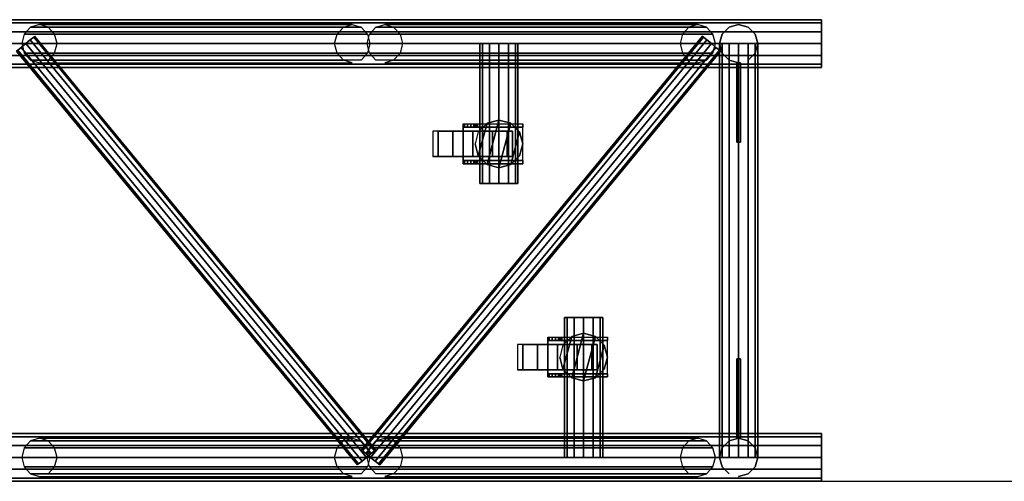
# Model space of a CAD drawing. Extents: x -2444 to 5304, y -300 to 7923.
# Tile 4 of 12: x 192 to 1430, y -300 to 280. Entities that reach past the tile are written whole.
import ezdxf

# ---------------------------------------------------------------- set-up
doc = ezdxf.new("R2010")
doc.units = 0
doc.header["$MEASUREMENT"] = 0
for name, color, linetype in [('001-TRUSS-SNAPS', 7, 'Continuous'), ('002-TRUSS-WIRE_DIK', 7, 'Continuous'), ('003-TRUSS-WIRE-DUN', 7, 'Continuous'), ('004-TRUSS-BUIS', 7, 'Continuous'), ('005-TEKST', 7, 'Continuous')]:
    doc.layers.add(name, color=color, linetype=linetype)

# ---------------------------------------------------------------- blocks, each defined once
blk = doc.blocks.new('B100RV-L300-3D')
at = {"layer": '001-TRUSS-SNAPS', "color": 1, "linetype": 'Continuous'}
for centre in [(3000, 580), (3000, 0)]:
    blk.add_circle(centre, 0.1, dxfattribs=at)
at = {"layer": '002-TRUSS-WIRE_DIK', "color": 143, "linetype": 'Continuous'}
for p, q in [((0, 550, 1107), (3000, 550, 1107)), ((0, 550, 157), (3000, 550, 157)), ((2016.64, 550, 157), (2410.15, 550, 1107)), ((2451.02, 550, 1107), (2844.52, 550, 157)), ((2594.52, 374.294, 157), (2594.52, 550, 157)), ((2896, 550, 1107), (2896, 30, 1107)), ((2896, 30, 157), (2896, 550, 157)), ((2896, 550, 157), (2896, 550, 1107)), ((2896, 550, 157), (2896, 550, 1107)), ((2701.02, 30, 157), (2701.02, 205.706, 157)), ((0, 30, 1107), (3000, 30, 1107)), ((0, 30, 157), (3000, 30, 157)), ((2016.64, 30, 157), (2410.15, 30, 1107)), ((2451.02, 30, 1107), (2844.52, 30, 157)), ((2896, 30, 1107), (2896, 30, 157)), ((2896, 30, 1107), (2896, 30, 157))]:
    blk.add_line(p, q, dxfattribs=at)
at = {"layer": '003-TRUSS-WIRE-DUN', "color": 142, "linetype": 'Continuous'}
for p, q in [((2428.15, 30, 1107), (1999.49, 550, 1107)), ((2428.15, 30, 157), (1999.49, 550, 157)), ((2861.67, 550, 1107), (2433.02, 30, 1107)), ((2861.67, 550, 157), (2433.02, 30, 157))]:
    blk.add_line(p, q, dxfattribs=at)
at = {"layer": '004-TRUSS-BUIS', "color": 9, "linetype": 'Continuous', "invisible_edges": 5}
for points in [[(3000, 575.981, 1092), (3000, 580, 1107), (3000, 524.019, 1122), (3000, 520, 1107)], [(3000, 580, 1107), (3000, 575.981, 1122), (3000, 535, 1132.98), (3000, 524.019, 1122)], [(3000, 575.981, 142.001), (3000, 580, 157.001), (3000, 524.019, 172.001), (3000, 520, 157.001)], [(3000, 580, 157.001), (3000, 575.981, 172.001), (3000, 535, 182.981), (3000, 524.019, 172.001)], [(3000, 565, 1081.02), (3000, 575.981, 1092), (3000, 520, 1107), (3000, 524.019, 1092)], [(3000, 575.981, 1122), (3000, 565, 1132.98), (3000, 550, 1137), (3000, 535, 1132.98)], [(3000, 565, 131.02), (3000, 575.981, 142.001), (3000, 520, 157.001), (3000, 524.019, 142.001)], [(3000, 575.981, 172.001), (3000, 565, 182.981), (3000, 550, 187.001), (3000, 535, 182.981)], [(3000, 550, 1077), (3000, 565, 1081.02), (3000, 524.019, 1092), (3000, 535, 1081.02)], [(3000, 550, 127.001), (3000, 565, 131.02), (3000, 524.019, 142.001), (3000, 535, 131.02)], [(2606.52, 550, 136.215), (2615.31, 550, 145), (2570.52, 550, 157), (2573.74, 550, 145)], [(2615.31, 550, 145), (2618.52, 550, 157), (2573.74, 550, 169), (2570.52, 550, 157)], [(2594.52, 550, 133), (2606.52, 550, 136.215), (2573.74, 550, 145), (2582.52, 550, 136.215)], [(2618.52, 550, 157), (2615.31, 550, 169), (2582.52, 550, 177.785), (2573.74, 550, 169)], [(2615.31, 550, 169), (2606.52, 550, 177.785), (2594.52, 550, 181), (2582.52, 550, 177.785)], [(2606.52, 374.294, 136.215), (2615.31, 374.294, 145), (2570.52, 374.294, 157), (2573.74, 374.294, 145)], [(2615.31, 374.294, 145), (2618.52, 374.294, 157), (2573.74, 374.294, 169), (2570.52, 374.294, 157)], [(2594.52, 374.294, 133), (2606.52, 374.294, 136.215), (2573.74, 374.294, 145), (2582.52, 374.294, 136.215)], [(2618.52, 374.294, 157), (2615.31, 374.294, 169), (2582.52, 374.294, 177.785), (2573.74, 374.294, 169)], [(2615.31, 374.294, 169), (2606.52, 374.294, 177.785), (2594.52, 374.294, 181), (2582.52, 374.294, 177.785)], [(2680.23, 205.706, 145), (2677.02, 205.706, 157), (2721.8, 205.706, 169), (2725.02, 205.706, 157)], [(2677.02, 205.706, 157), (2680.23, 205.706, 169), (2713.02, 205.706, 177.785), (2721.8, 205.706, 169)], [(2689.02, 205.706, 136.215), (2680.23, 205.706, 145), (2725.02, 205.706, 157), (2721.8, 205.706, 145)], [(2680.23, 205.706, 169), (2689.02, 205.706, 177.785), (2701.02, 205.706, 181), (2713.02, 205.706, 177.785)], [(2701.02, 205.706, 133), (2689.02, 205.706, 136.215), (2721.8, 205.706, 145), (2713.02, 205.706, 136.215)], [(3000, 55.9808, 1092), (3000, 60, 1107), (3000, 4.01924, 1122), (3000, 0, 1107)], [(3000, 60, 1107), (3000, 55.9808, 1122), (3000, 15, 1132.98), (3000, 4.01924, 1122)], [(3000, 55.9808, 142.001), (3000, 60, 157.001), (3000, 4.01924, 172.001), (3000, 0, 157.001)], [(3000, 60, 157.001), (3000, 55.9808, 172.001), (3000, 15, 182.981), (3000, 4.01924, 172.001)], [(3000, 45, 1081.02), (3000, 55.9808, 1092), (3000, 0, 1107), (3000, 4.01924, 1092)], [(3000, 55.9808, 1122), (3000, 45, 1132.98), (3000, 30, 1137), (3000, 15, 1132.98)], [(3000, 45, 131.02), (3000, 55.9808, 142.001), (3000, 0, 157.001), (3000, 4.01924, 142.001)], [(3000, 55.9808, 172.001), (3000, 45, 182.981), (3000, 30, 187.001), (3000, 15, 182.981)], [(3000, 30, 1077), (3000, 45, 1081.02), (3000, 4.01924, 1092), (3000, 15, 1081.02)], [(3000, 30, 127.001), (3000, 45, 131.02), (3000, 4.01924, 142.001), (3000, 15, 131.02)], [(2680.23, 30, 145), (2677.02, 30, 157), (2721.8, 30, 169), (2725.02, 30, 157)], [(2677.02, 30, 157), (2680.23, 30, 169), (2713.02, 30, 177.785), (2721.8, 30, 169)], [(2689.02, 30, 136.215), (2680.23, 30, 145), (2725.02, 30, 157), (2721.8, 30, 145)], [(2680.23, 30, 169), (2689.02, 30, 177.785), (2701.02, 30, 181), (2713.02, 30, 177.785)], [(2701.02, 30, 133), (2689.02, 30, 136.215), (2721.8, 30, 145), (2713.02, 30, 136.215)]]:
    blk.add_3dface(points, dxfattribs=at)
at = {"layer": '004-TRUSS-BUIS', "color": 8, "linetype": 'Continuous', "invisible_edges": 5}
for points in [[(2624.54, 449.019, 118), (2549.54, 449.019, 118), (2549.54, 449.019, 108), (2624.54, 449.019, 108)], [(2624.54, 449.019, 108), (2549.54, 449.019, 108), (2549.54, 449.019, 49.9998), (2577.02, 449.019, 49.9998)], [(2577.02, 449.019, 49.9998), (2549.54, 449.019, 49.9998), (2551.17, 449.019, 43.9697), (2572.08, 449.019, 43.9697)], [(2572.08, 449.019, 43.9697), (2551.17, 449.019, 43.9697), (2553.24, 449.019, 41.7619), (2570.27, 449.019, 41.7619)], [(2570.27, 449.019, 41.7619), (2553.24, 449.019, 41.7619), (2554.87, 449.019, 40.025), (2567.95, 449.019, 40.025)], [(2567.95, 449.019, 40.025), (2554.87, 449.019, 40.025), (2556.55, 449.019, 39.3166), (2567.01, 449.019, 39.3166)], [(2567.01, 449.019, 39.3166), (2556.55, 449.019, 39.3166), (2558, 449.019, 38.7049), (2565.02, 449.019, 38.7049)], [(2565.02, 449.019, 38.7049), (2558, 449.019, 38.7049), (2559.05, 449.019, 38.2627), (2563.58, 449.019, 38.2627)], [(2563.58, 449.019, 38.2627), (2559.05, 449.019, 38.2627), (2563.03, 449.019, 38.0927)], [(2564.54, 424.019, 118), (2568.56, 409.019, 118), (2579.54, 449.999, 118), (2568.56, 439.019, 118)], [(2564.54, 424.019, 141), (2568.56, 409.019, 141), (2579.54, 449.999, 141), (2568.56, 439.019, 141)], [(2568.56, 409.019, 118), (2579.54, 398.038, 118), (2594.54, 454.019, 118), (2579.54, 449.999, 118)], [(2568.56, 409.019, 141), (2579.54, 398.038, 141), (2594.54, 454.019, 141), (2579.54, 449.999, 141)], [(2579.54, 398.038, 118), (2594.54, 394.019, 118), (2609.54, 449.999, 118), (2594.54, 454.019, 118)], [(2579.54, 398.038, 141), (2594.54, 394.019, 141), (2609.54, 449.999, 141), (2594.54, 454.019, 141)], [(2594.54, 394.019, 118), (2609.54, 398.038, 118), (2620.52, 439.019, 118), (2609.54, 449.999, 118)], [(2594.54, 394.019, 141), (2609.54, 398.038, 141), (2620.52, 439.019, 141), (2609.54, 449.999, 141)], [(2624.54, 445.019, 118), (2549.54, 445.019, 118), (2549.54, 445.019, 108), (2624.54, 445.019, 108)], [(2624.54, 445.019, 108), (2549.54, 445.019, 108), (2549.54, 445.019, 49.9998), (2577.02, 445.019, 49.9998)], [(2577.02, 445.019, 49.9998), (2549.54, 445.019, 49.9998), (2551.17, 445.019, 43.9697), (2572.08, 445.019, 43.9697)], [(2624.54, 445.019, 114), (2549.54, 445.019, 114), (2549.54, 403.019, 114), (2624.54, 403.019, 114)], [(2624.54, 445.019, 118), (2549.54, 445.019, 118), (2549.54, 403.019, 118), (2624.54, 403.019, 118)], [(2572.08, 445.019, 43.9697), (2551.17, 445.019, 43.9697), (2553.24, 445.019, 41.7619), (2570.27, 445.019, 41.7619)], [(2570.27, 445.019, 41.7619), (2553.24, 445.019, 41.7619), (2554.87, 445.019, 40.025), (2567.95, 445.019, 40.025)], [(2567.95, 445.019, 40.025), (2554.87, 445.019, 40.025), (2556.55, 445.019, 39.3166), (2567.01, 445.019, 39.3166)], [(2567.01, 445.019, 39.3166), (2556.55, 445.019, 39.3166), (2558, 445.019, 38.7049), (2565.02, 445.019, 38.7049)], [(2565.02, 445.019, 38.7049), (2558, 445.019, 38.7049), (2559.05, 445.019, 38.2627), (2563.58, 445.019, 38.2627)], [(2563.58, 445.019, 38.2627), (2559.05, 445.019, 38.2627), (2563.03, 445.019, 38.0927)], [(2609.54, 398.038, 118), (2620.52, 409.019, 118), (2624.54, 424.019, 118), (2620.52, 439.019, 118)], [(2609.54, 398.038, 141), (2620.52, 409.019, 141), (2624.54, 424.019, 141), (2620.52, 439.019, 141)], [(2624.54, 403.019, 118), (2549.54, 403.019, 118), (2549.54, 403.019, 108), (2624.54, 403.019, 108)], [(2624.54, 403.019, 108), (2549.54, 403.019, 108), (2549.54, 403.019, 49.9998), (2577.02, 403.019, 49.9998)], [(2577.02, 403.019, 49.9998), (2549.54, 403.019, 49.9998), (2551.17, 403.019, 43.9697), (2572.08, 403.019, 43.9697)], [(2624.54, 399.019, 118), (2549.54, 399.019, 118), (2549.54, 399.019, 108), (2624.54, 399.019, 108)], [(2624.54, 399.019, 108), (2549.54, 399.019, 108), (2549.54, 399.019, 49.9998), (2577.02, 399.019, 49.9998)], [(2577.02, 399.019, 49.9998), (2549.54, 399.019, 49.9998), (2551.17, 399.019, 43.9697), (2572.08, 399.019, 43.9697)], [(2572.08, 403.019, 43.9697), (2551.17, 403.019, 43.9697), (2553.24, 403.019, 41.7619), (2570.27, 403.019, 41.7619)], [(2572.08, 399.019, 43.9697), (2551.17, 399.019, 43.9697), (2553.24, 399.019, 41.7619), (2570.27, 399.019, 41.7619)], [(2570.27, 403.019, 41.7619), (2553.24, 403.019, 41.7619), (2554.87, 403.019, 40.025), (2567.95, 403.019, 40.025)], [(2570.27, 399.019, 41.7619), (2553.24, 399.019, 41.7619), (2554.87, 399.019, 40.025), (2567.95, 399.019, 40.025)], [(2567.95, 403.019, 40.025), (2554.87, 403.019, 40.025), (2556.55, 403.019, 39.3166), (2567.01, 403.019, 39.3166)], [(2567.95, 399.019, 40.025), (2554.87, 399.019, 40.025), (2556.55, 399.019, 39.3166), (2567.01, 399.019, 39.3166)], [(2567.01, 403.019, 39.3166), (2556.55, 403.019, 39.3166), (2558, 403.019, 38.7049), (2565.02, 403.019, 38.7049)], [(2567.01, 399.019, 39.3166), (2556.55, 399.019, 39.3166), (2558, 399.019, 38.7049), (2565.02, 399.019, 38.7049)], [(2565.02, 403.019, 38.7049), (2558, 403.019, 38.7049), (2559.05, 403.019, 38.2627), (2563.58, 403.019, 38.2627)], [(2565.02, 399.019, 38.7049), (2558, 399.019, 38.7049), (2559.05, 399.019, 38.2627), (2563.58, 399.019, 38.2627)], [(2563.58, 403.019, 38.2627), (2559.05, 403.019, 38.2627), (2563.03, 403.019, 38.0927)], [(2563.58, 399.019, 38.2627), (2559.05, 399.019, 38.2627), (2563.03, 399.019, 38.0927)], [(2675.1, 141, 118), (2686.08, 130.019, 118), (2701.08, 186, 118), (2686.08, 181.981, 118)], [(2675.1, 141, 141), (2686.08, 130.019, 141), (2701.08, 186, 141), (2686.08, 181.981, 141)], [(2686.08, 130.019, 118), (2701.08, 126, 118), (2716.08, 181.981, 118), (2701.08, 186, 118)], [(2686.08, 130.019, 141), (2701.08, 126, 141), (2716.08, 181.981, 141), (2701.08, 186, 141)], [(2731.08, 181, 118), (2656.08, 181, 118), (2656.08, 181, 108), (2731.08, 181, 108)], [(2731.08, 181, 108), (2656.08, 181, 108), (2656.08, 181, 49.9998), (2683.56, 181, 49.9998)], [(2683.56, 181, 49.9998), (2656.08, 181, 49.9998), (2657.71, 181, 43.9697), (2678.62, 181, 43.9697)], [(2731.08, 177, 118), (2656.08, 177, 118), (2656.08, 177, 108), (2731.08, 177, 108)], [(2731.08, 177, 108), (2656.08, 177, 108), (2656.08, 177, 49.9998), (2683.56, 177, 49.9998)], [(2683.56, 177, 49.9998), (2656.08, 177, 49.9998), (2657.71, 177, 43.9697), (2678.62, 177, 43.9697)], [(2731.08, 177, 114), (2656.08, 177, 114), (2656.08, 135, 114), (2731.08, 135, 114)], [(2731.08, 177, 118), (2656.08, 177, 118), (2656.08, 135, 118), (2731.08, 135, 118)], [(2678.62, 181, 43.9697), (2657.71, 181, 43.9697), (2659.78, 181, 41.7619), (2676.81, 181, 41.7619)], [(2678.62, 177, 43.9697), (2657.71, 177, 43.9697), (2659.78, 177, 41.7619), (2676.81, 177, 41.7619)], [(2676.81, 181, 41.7619), (2659.78, 181, 41.7619), (2661.41, 181, 40.025), (2674.49, 181, 40.025)], [(2676.81, 177, 41.7619), (2659.78, 177, 41.7619), (2661.41, 177, 40.025), (2674.49, 177, 40.025)], [(2674.49, 181, 40.025), (2661.41, 181, 40.025), (2663.09, 181, 39.3166), (2673.55, 181, 39.3166)], [(2674.49, 177, 40.025), (2661.41, 177, 40.025), (2663.09, 177, 39.3166), (2673.55, 177, 39.3166)], [(2673.55, 181, 39.3166), (2663.09, 181, 39.3166), (2664.54, 181, 38.7049), (2671.56, 181, 38.7049)], [(2673.55, 177, 39.3166), (2663.09, 177, 39.3166), (2664.54, 177, 38.7049), (2671.56, 177, 38.7049)], [(2671.56, 181, 38.7049), (2664.54, 181, 38.7049), (2665.59, 181, 38.2627), (2670.12, 181, 38.2627)], [(2671.56, 177, 38.7049), (2664.54, 177, 38.7049), (2665.59, 177, 38.2627), (2670.12, 177, 38.2627)], [(2670.12, 181, 38.2627), (2665.59, 181, 38.2627), (2669.57, 181, 38.0927)], [(2670.12, 177, 38.2627), (2665.59, 177, 38.2627), (2669.57, 177, 38.0927)], [(2671.08, 156, 118), (2675.1, 141, 118), (2686.08, 181.981, 118), (2675.1, 171, 118)], [(2671.08, 156, 141), (2675.1, 141, 141), (2686.08, 181.981, 141), (2675.1, 171, 141)], [(2701.08, 126, 118), (2716.08, 130.019, 118), (2727.06, 171, 118), (2716.08, 181.981, 118)], [(2701.08, 126, 141), (2716.08, 130.019, 141), (2727.06, 171, 141), (2716.08, 181.981, 141)], [(2716.08, 130.019, 118), (2727.06, 141, 118), (2731.08, 156, 118), (2727.06, 171, 118)], [(2716.08, 130.019, 141), (2727.06, 141, 141), (2731.08, 156, 141), (2727.06, 171, 141)], [(2731.08, 135, 118), (2656.08, 135, 118), (2656.08, 135, 108), (2731.08, 135, 108)], [(2731.08, 135, 108), (2656.08, 135, 108), (2656.08, 135, 49.9998), (2683.56, 135, 49.9998)], [(2683.56, 135, 49.9998), (2656.08, 135, 49.9998), (2657.71, 135, 43.9697), (2678.62, 135, 43.9697)], [(2731.08, 131, 118), (2656.08, 131, 118), (2656.08, 131, 108), (2731.08, 131, 108)], [(2731.08, 131, 108), (2656.08, 131, 108), (2656.08, 131, 49.9998), (2683.56, 131, 49.9998)], [(2683.56, 131, 49.9998), (2656.08, 131, 49.9998), (2657.71, 131, 43.9697), (2678.62, 131, 43.9697)], [(2678.62, 135, 43.9697), (2657.71, 135, 43.9697), (2659.78, 135, 41.7619), (2676.81, 135, 41.7619)], [(2678.62, 131, 43.9697), (2657.71, 131, 43.9697), (2659.78, 131, 41.7619), (2676.81, 131, 41.7619)], [(2676.81, 135, 41.7619), (2659.78, 135, 41.7619), (2661.41, 135, 40.025), (2674.49, 135, 40.025)], [(2676.81, 131, 41.7619), (2659.78, 131, 41.7619), (2661.41, 131, 40.025), (2674.49, 131, 40.025)], [(2674.49, 135, 40.025), (2661.41, 135, 40.025), (2663.09, 135, 39.3166), (2673.55, 135, 39.3166)], [(2674.49, 131, 40.025), (2661.41, 131, 40.025), (2663.09, 131, 39.3166), (2673.55, 131, 39.3166)], [(2673.55, 135, 39.3166), (2663.09, 135, 39.3166), (2664.54, 135, 38.7049), (2671.56, 135, 38.7049)], [(2673.55, 131, 39.3166), (2663.09, 131, 39.3166), (2664.54, 131, 38.7049), (2671.56, 131, 38.7049)], [(2671.56, 135, 38.7049), (2664.54, 135, 38.7049), (2665.59, 135, 38.2627), (2670.12, 135, 38.2627)], [(2671.56, 131, 38.7049), (2664.54, 131, 38.7049), (2665.59, 131, 38.2627), (2670.12, 131, 38.2627)], [(2670.12, 135, 38.2627), (2665.59, 135, 38.2627), (2669.57, 135, 38.0927)], [(2670.12, 131, 38.2627), (2665.59, 131, 38.2627), (2669.57, 131, 38.0927)]]:
    blk.add_3dface(points, dxfattribs=at)
at = {"layer": '004-TRUSS-BUIS', "color": 174, "linetype": 'Continuous', "invisible_edges": 5}
for points in [[(2511.54, 440.019, 50), (2518.24, 440.019, 75), (2536.54, 440.019, 6.69873), (2518.24, 440.019, 25)], [(2518.24, 440.019, 75), (2536.54, 440.019, 93.3013), (2561.54, 440.019, 0), (2536.54, 440.019, 6.69873)], [(2536.54, 440.019, 93.3013), (2561.54, 440.019, 100), (2586.54, 440.019, 6.69873), (2561.54, 440.019, 0)], [(2561.54, 440.019, 100), (2586.54, 440.019, 93.3013), (2604.84, 440.019, 25), (2586.54, 440.019, 6.69873)], [(2586.54, 440.019, 93.3013), (2604.84, 440.019, 75), (2611.54, 440.019, 50), (2604.84, 440.019, 25)], [(2511.54, 408.019, 50), (2518.24, 408.019, 75), (2536.54, 408.019, 6.69873), (2518.24, 408.019, 25)], [(2518.24, 408.019, 75), (2536.54, 408.019, 93.3013), (2561.54, 408.019, 0), (2536.54, 408.019, 6.69873)], [(2536.54, 408.019, 93.3013), (2561.54, 408.019, 100), (2586.54, 408.019, 6.69873), (2561.54, 408.019, 0)], [(2561.54, 408.019, 100), (2586.54, 408.019, 93.3013), (2604.84, 408.019, 25), (2586.54, 408.019, 6.69873)], [(2586.54, 408.019, 93.3013), (2604.84, 408.019, 75), (2611.54, 408.019, 50), (2604.84, 408.019, 25)], [(2618.08, 172, 50), (2624.78, 172, 75), (2643.08, 172, 6.69873), (2624.78, 172, 25)], [(2624.78, 172, 75), (2643.08, 172, 93.3013), (2668.08, 172, 0), (2643.08, 172, 6.69873)], [(2643.08, 172, 93.3013), (2668.08, 172, 100), (2693.08, 172, 6.69873), (2668.08, 172, 0)], [(2668.08, 172, 100), (2693.08, 172, 93.3013), (2711.38, 172, 25), (2693.08, 172, 6.69873)], [(2693.08, 172, 93.3013), (2711.38, 172, 75), (2718.08, 172, 50), (2711.38, 172, 25)], [(2618.08, 140, 50), (2624.78, 140, 75), (2643.08, 140, 6.69873), (2624.78, 140, 25)], [(2624.78, 140, 75), (2643.08, 140, 93.3013), (2668.08, 140, 0), (2643.08, 140, 6.69873)], [(2643.08, 140, 93.3013), (2668.08, 140, 100), (2693.08, 140, 6.69873), (2668.08, 140, 0)], [(2668.08, 140, 100), (2693.08, 140, 93.3013), (2711.38, 140, 25), (2693.08, 140, 6.69873)], [(2693.08, 140, 93.3013), (2711.38, 140, 75), (2718.08, 140, 50), (2711.38, 140, 25)]]:
    blk.add_3dface(points, dxfattribs=at)
at = {"layer": '004-TRUSS-BUIS', "color": 9, "linetype": 'Continuous'}
mesh = blk.add_polymesh((2, 12), dxfattribs=dict(at, n_close=True))
for k, corner in enumerate([(0.00001, 550, 1077), (0.00001, 565, 1081.02), (0, 575.981, 1092), (0, 580, 1107), (0, 575.981, 1122), (-0.00001, 565, 1132.98), (-0.00001, 550, 1137), (-0.00001, 535, 1132.98), (0, 524.019, 1122), (0, 520, 1107), (0, 524.019, 1092), (0.00001, 535, 1081.02), (3000, 550, 1077), (3000, 565, 1081.02), (3000, 575.981, 1092), (3000, 580, 1107), (3000, 575.981, 1122), (3000, 565, 1132.98), (3000, 550, 1137), (3000, 535, 1132.98), (3000, 524.019, 1122), (3000, 520, 1107), (3000, 524.019, 1092), (3000, 535, 1081.02)]):
    mesh.set_mesh_vertex(divmod(k, 12), corner)
mesh = blk.add_polymesh((2, 12), dxfattribs=dict(at, n_close=True))
for k, corner in enumerate([(0.00001, 550, 127), (0.00001, 565, 131.019), (0, 575.981, 142), (0, 580, 157), (0, 575.981, 172), (-0.00001, 565, 182.981), (-0.00001, 550, 187), (-0.00001, 535, 182.981), (0, 524.019, 172), (0, 520, 157), (0, 524.019, 142), (0.00001, 535, 131.019), (3000, 550, 127.001), (3000, 565, 131.02), (3000, 575.981, 142.001), (3000, 580, 157.001), (3000, 575.981, 172.001), (3000, 565, 182.981), (3000, 550, 187.001), (3000, 535, 182.981), (3000, 524.019, 172.001), (3000, 520, 157.001), (3000, 524.019, 142.001), (3000, 535, 131.02)]):
    mesh.set_mesh_vertex(divmod(k, 12), corner)
mesh = blk.add_polymesh((12, 2), dxfattribs=dict(at, m_close=True))
for k, corner in enumerate([(2016.64, 526, 157), (2410.15, 526, 1107), (2005.56, 529.215, 161.592), (2399.06, 529.215, 1111.59), (1997.44, 538, 164.954), (2390.94, 538, 1114.95), (1994.47, 550, 166.184), (2387.97, 550, 1116.18), (1997.44, 562, 164.954), (2390.94, 562, 1114.95), (2005.56, 570.785, 161.592), (2399.06, 570.785, 1111.59), (2016.64, 574, 157), (2410.15, 574, 1107), (2027.73, 570.785, 152.408), (2421.23, 570.785, 1102.41), (2035.85, 562, 149.046), (2429.35, 562, 1099.05), (2038.82, 550, 147.816), (2432.32, 550, 1097.82), (2035.85, 538, 149.046), (2429.35, 538, 1099.05), (2027.73, 529.215, 152.408), (2421.23, 529.215, 1102.41)]):
    mesh.set_mesh_vertex(divmod(k, 2), corner)
mesh = blk.add_polymesh((12, 2), dxfattribs=dict(at, m_close=True))
for k, corner in enumerate([(2451.02, 526, 1107), (2844.52, 526, 157), (2462.11, 529.215, 1111.59), (2855.61, 529.215, 161.592), (2470.22, 538, 1114.95), (2863.72, 538, 164.954), (2473.19, 550, 1116.18), (2866.7, 550, 166.184), (2470.22, 562, 1114.95), (2863.72, 562, 164.954), (2462.11, 570.785, 1111.59), (2855.61, 570.785, 161.592), (2451.02, 574, 1107), (2844.52, 574, 157), (2439.93, 570.785, 1102.41), (2833.44, 570.785, 152.408), (2431.82, 562, 1099.05), (2825.32, 562, 149.046), (2428.85, 550, 1097.82), (2822.35, 550, 147.816), (2431.82, 538, 1099.05), (2825.32, 538, 149.046), (2439.93, 529.215, 1102.41), (2833.44, 529.215, 152.408)]):
    mesh.set_mesh_vertex(divmod(k, 2), corner)
mesh = blk.add_polymesh((12, 2), dxfattribs=dict(at, m_close=True))
for k, corner in enumerate([(2896, 526, 157), (2896, 526, 1107), (2884, 529.215, 157), (2884, 529.215, 1107), (2875.22, 538, 157), (2875.22, 538, 1107), (2872, 550, 157), (2872, 550, 1107), (2875.22, 562, 157), (2875.22, 562, 1107), (2884, 570.785, 157), (2884, 570.785, 1107), (2896, 574, 157), (2896, 574, 1107), (2908, 570.785, 157), (2908, 570.785, 1107), (2916.78, 562, 157), (2916.78, 562, 1107), (2920, 550, 157), (2920, 550, 1107), (2916.78, 538, 157), (2916.78, 538, 1107), (2908, 529.215, 157), (2908, 529.215, 1107)]):
    mesh.set_mesh_vertex(divmod(k, 2), corner)
mesh = blk.add_polymesh((12, 2), dxfattribs=dict(at, m_close=True))
for k, corner in enumerate([(2439.72, 39.5412, 157), (2011.07, 559.541, 157), (2438.17, 38.2629, 164.5), (2009.52, 558.263, 164.5), (2433.93, 34.7706, 169.99), (2005.28, 554.771, 169.99), (2428.15, 30, 172), (1999.49, 550, 172), (2422.36, 25.2294, 169.99), (1993.71, 545.229, 169.99), (2418.12, 21.7371, 164.5), (1989.47, 541.737, 164.5), (2416.57, 20.4588, 157), (1987.92, 540.459, 157), (2418.12, 21.7371, 149.5), (1989.47, 541.737, 149.5), (2422.36, 25.2294, 144.01), (1993.71, 545.229, 144.01), (2428.15, 30, 142), (1999.49, 550, 142), (2433.93, 34.7706, 144.01), (2005.28, 554.771, 144.01), (2438.17, 38.2629, 149.5), (2009.52, 558.263, 149.5)]):
    mesh.set_mesh_vertex(divmod(k, 2), corner)
mesh = blk.add_polymesh((12, 2), dxfattribs=dict(at, m_close=True))
for k, corner in enumerate([(2439.72, 39.5412, 1107), (2011.07, 559.541, 1107), (2438.17, 38.2629, 1114.5), (2009.52, 558.263, 1114.5), (2433.93, 34.7706, 1119.99), (2005.28, 554.771, 1119.99), (2428.15, 30, 1122), (1999.49, 550, 1122), (2422.36, 25.2294, 1119.99), (1993.71, 545.229, 1119.99), (2418.12, 21.7371, 1114.5), (1989.47, 541.737, 1114.5), (2416.57, 20.4588, 1107), (1987.92, 540.459, 1107), (2418.12, 21.7371, 1099.5), (1989.47, 541.737, 1099.5), (2422.36, 25.2294, 1094.01), (1993.71, 545.229, 1094.01), (2428.15, 30, 1092), (1999.49, 550, 1092), (2433.93, 34.7706, 1094.01), (2005.28, 554.771, 1094.01), (2438.17, 38.2629, 1099.5), (2009.52, 558.263, 1099.5)]):
    mesh.set_mesh_vertex(divmod(k, 2), corner)
mesh = blk.add_polymesh((12, 2), dxfattribs=dict(at, m_close=True))
for k, corner in enumerate([(2850.1, 559.541, 157), (2421.44, 39.5412, 157), (2851.65, 558.263, 164.5), (2423, 38.2629, 164.5), (2855.89, 554.771, 169.99), (2427.23, 34.7706, 169.99), (2861.67, 550, 172), (2433.02, 30, 172), (2867.46, 545.229, 169.99), (2438.81, 25.2294, 169.99), (2871.7, 541.737, 164.5), (2443.04, 21.7371, 164.5), (2873.25, 540.459, 157), (2444.59, 20.4588, 157), (2871.7, 541.737, 149.5), (2443.04, 21.7371, 149.5), (2867.46, 545.229, 144.01), (2438.81, 25.2294, 144.01), (2861.67, 550, 142), (2433.02, 30, 142), (2855.89, 554.771, 144.01), (2427.23, 34.7706, 144.01), (2851.65, 558.263, 149.5), (2423, 38.2629, 149.5)]):
    mesh.set_mesh_vertex(divmod(k, 2), corner)
mesh = blk.add_polymesh((12, 2), dxfattribs=dict(at, m_close=True))
for k, corner in enumerate([(2850.1, 559.541, 1107), (2421.44, 39.5412, 1107), (2851.65, 558.263, 1114.5), (2423, 38.2629, 1114.5), (2855.89, 554.771, 1119.99), (2427.23, 34.7706, 1119.99), (2861.67, 550, 1122), (2433.02, 30, 1122), (2867.46, 545.229, 1119.99), (2438.81, 25.2294, 1119.99), (2871.7, 541.737, 1114.5), (2443.04, 21.7371, 1114.5), (2873.25, 540.459, 1107), (2444.59, 20.4588, 1107), (2871.7, 541.737, 1099.5), (2443.04, 21.7371, 1099.5), (2867.46, 545.229, 1094.01), (2438.81, 25.2294, 1094.01), (2861.67, 550, 1092), (2433.02, 30, 1092), (2855.89, 554.771, 1094.01), (2427.23, 34.7706, 1094.01), (2851.65, 558.263, 1099.5), (2423, 38.2629, 1099.5)]):
    mesh.set_mesh_vertex(divmod(k, 2), corner)
mesh = blk.add_polymesh((2, 12), dxfattribs=dict(at, n_close=True))
for k, corner in enumerate([(2594.52, 550, 133), (2606.52, 550, 136.215), (2615.31, 550, 145), (2618.52, 550, 157), (2615.31, 550, 169), (2606.52, 550, 177.785), (2594.52, 550, 181), (2582.52, 550, 177.785), (2573.74, 550, 169), (2570.52, 550, 157), (2573.74, 550, 145), (2582.52, 550, 136.215), (2594.52, 374.294, 133), (2606.52, 374.294, 136.215), (2615.31, 374.294, 145), (2618.52, 374.294, 157), (2615.31, 374.294, 169), (2606.52, 374.294, 177.785), (2594.52, 374.294, 181), (2582.52, 374.294, 177.785), (2573.74, 374.294, 169), (2570.52, 374.294, 157), (2573.74, 374.294, 145), (2582.52, 374.294, 136.215)]):
    mesh.set_mesh_vertex(divmod(k, 12), corner)
mesh = blk.add_polymesh((12, 2), dxfattribs=dict(at, m_close=True))
for k, corner in enumerate([(2920, 30, 157), (2920, 550, 157), (2916.78, 30, 169), (2916.78, 550, 169), (2908, 30, 177.785), (2908, 550, 177.785), (2896, 30, 181), (2896, 550, 181), (2884, 30, 177.785), (2884, 550, 177.785), (2875.22, 30, 169), (2875.22, 550, 169), (2872, 30, 157), (2872, 550, 157), (2875.22, 30, 145), (2875.22, 550, 145), (2884, 30, 136.215), (2884, 550, 136.215), (2896, 30, 133), (2896, 550, 133), (2908, 30, 136.215), (2908, 550, 136.215), (2916.78, 30, 145), (2916.78, 550, 145)]):
    mesh.set_mesh_vertex(divmod(k, 2), corner)
mesh = blk.add_polymesh((12, 2), dxfattribs=dict(at, m_close=True))
for k, corner in enumerate([(2872, 550, 1107), (2872, 30, 1107), (2875.22, 550, 1119), (2875.22, 30, 1119), (2884, 550, 1127.78), (2884, 30, 1127.78), (2896, 550, 1131), (2896, 30, 1131), (2908, 550, 1127.78), (2908, 30, 1127.78), (2916.78, 550, 1119), (2916.78, 30, 1119), (2920, 550, 1107), (2920, 30, 1107), (2916.78, 550, 1095), (2916.78, 30, 1095), (2908, 550, 1086.22), (2908, 30, 1086.22), (2896, 550, 1083), (2896, 30, 1083), (2884, 550, 1086.22), (2884, 30, 1086.22), (2875.22, 550, 1095), (2875.22, 30, 1095)]):
    mesh.set_mesh_vertex(divmod(k, 2), corner)
mesh = blk.add_polymesh((6, 3), dxfattribs=at)
for k, corner in enumerate([(2893.5, 426, 181), (2893.5, 426, 181), (2893.5, 426, 181), (2893.5, 526, 281), (2893.5, 526, 181), (2893.5, 526, 181), (2898.5, 526, 281), (2898.5, 526, 181), (2893.5, 526, 181), (2898.5, 426, 181), (2898.5, 426, 181), (2893.5, 426, 181), (2898.5, 426, 181), (2898.5, 426, 181), (2893.5, 426, 181), (2898.5, 526, 281), (2898.5, 526, 281), (2893.5, 526, 281)]):
    mesh.set_mesh_vertex(divmod(k, 3), corner)
mesh = blk.add_polymesh((6, 3), dxfattribs=at)
for k, corner in enumerate([(2893.5, 426, 1083), (2893.5, 426, 1083), (2893.5, 426, 1083), (2893.5, 526, 983), (2893.5, 526, 1083), (2893.5, 526, 1083), (2898.5, 526, 983), (2898.5, 526, 1083), (2893.5, 526, 1083), (2898.5, 426, 1083), (2898.5, 426, 1083), (2893.5, 426, 1083), (2898.5, 426, 1083), (2898.5, 426, 1083), (2893.5, 426, 1083), (2898.5, 526, 983), (2898.5, 526, 983), (2893.5, 526, 983)]):
    mesh.set_mesh_vertex(divmod(k, 3), corner)
at = {"layer": '004-TRUSS-BUIS', "color": 8, "linetype": 'Continuous'}
mesh = blk.add_polymesh((2, 11), dxfattribs=dict(at, n_close=True))
for k, corner in enumerate([(2549.54, 449.019, 118), (2549.54, 449.019, 49.9998), (2551.17, 449.019, 43.9697), (2554.87, 449.019, 40.025), (2559.05, 449.019, 38.2627), (2563.03, 449.019, 38.0927), (2565.02, 449.019, 38.7049), (2567.01, 449.019, 39.3166), (2570.27, 449.019, 41.7619), (2624.54, 449.019, 108), (2624.54, 449.019, 118), (2549.54, 445.019, 118), (2549.54, 445.019, 49.9998), (2551.17, 445.019, 43.9697), (2554.87, 445.019, 40.025), (2559.05, 445.019, 38.2627), (2563.03, 445.019, 38.0927), (2565.02, 445.019, 38.7049), (2567.01, 445.019, 39.3166), (2570.27, 445.019, 41.7619), (2624.54, 445.019, 108), (2624.54, 445.019, 118)]):
    mesh.set_mesh_vertex(divmod(k, 11), corner)
mesh = blk.add_polymesh((2, 12), dxfattribs=dict(at, n_close=True))
for k, corner in enumerate([(2564.54, 424.019, 118), (2568.56, 409.019, 118), (2579.54, 398.038, 118), (2594.54, 394.019, 118), (2609.54, 398.038, 118), (2620.52, 409.019, 118), (2624.54, 424.019, 118), (2620.52, 439.019, 118), (2609.54, 449.999, 118), (2594.54, 454.019, 118), (2579.54, 449.999, 118), (2568.56, 439.019, 118), (2564.54, 424.019, 141), (2568.56, 409.019, 141), (2579.54, 398.038, 141), (2594.54, 394.019, 141), (2609.54, 398.038, 141), (2620.52, 409.019, 141), (2624.54, 424.019, 141), (2620.52, 439.019, 141), (2609.54, 449.999, 141), (2594.54, 454.019, 141), (2579.54, 449.999, 141), (2568.56, 439.019, 141)]):
    mesh.set_mesh_vertex(divmod(k, 12), corner)
at = {"layer": '004-TRUSS-BUIS', "color": 174, "linetype": 'Continuous'}
mesh = blk.add_polymesh((2, 12), dxfattribs=dict(at, n_close=True))
for k, corner in enumerate([(2511.54, 408.019, 50), (2518.24, 408.019, 75), (2536.54, 408.019, 93.3013), (2561.54, 408.019, 100), (2586.54, 408.019, 93.3013), (2604.84, 408.019, 75), (2611.54, 408.019, 50), (2604.84, 408.019, 25), (2586.54, 408.019, 6.69873), (2561.54, 408.019, 0), (2536.54, 408.019, 6.69873), (2518.24, 408.019, 25), (2511.54, 440.019, 50), (2518.24, 440.019, 75), (2536.54, 440.019, 93.3013), (2561.54, 440.019, 100), (2586.54, 440.019, 93.3013), (2604.84, 440.019, 75), (2611.54, 440.019, 50), (2604.84, 440.019, 25), (2586.54, 440.019, 6.69873), (2561.54, 440.019, 0), (2536.54, 440.019, 6.69873), (2518.24, 440.019, 25)]):
    mesh.set_mesh_vertex(divmod(k, 12), corner)
at = {"layer": '004-TRUSS-BUIS', "color": 8, "linetype": 'Continuous'}
mesh = blk.add_polymesh((2, 4), dxfattribs=dict(at, n_close=True))
for k, corner in enumerate([(2624.54, 445.019, 114), (2549.54, 445.019, 114), (2549.54, 403.019, 114), (2624.54, 403.019, 114), (2624.54, 445.019, 118), (2549.54, 445.019, 118), (2549.54, 403.019, 118), (2624.54, 403.019, 118)]):
    mesh.set_mesh_vertex(divmod(k, 4), corner)
mesh = blk.add_polymesh((2, 11), dxfattribs=dict(at, n_close=True))
for k, corner in enumerate([(2549.54, 403.019, 118), (2549.54, 403.019, 49.9998), (2551.17, 403.019, 43.9697), (2554.87, 403.019, 40.025), (2559.05, 403.019, 38.2627), (2563.03, 403.019, 38.0927), (2565.02, 403.019, 38.7049), (2567.01, 403.019, 39.3166), (2570.27, 403.019, 41.7619), (2624.54, 403.019, 108), (2624.54, 403.019, 118), (2549.54, 399.019, 118), (2549.54, 399.019, 49.9998), (2551.17, 399.019, 43.9697), (2554.87, 399.019, 40.025), (2559.05, 399.019, 38.2627), (2563.03, 399.019, 38.0927), (2565.02, 399.019, 38.7049), (2567.01, 399.019, 39.3166), (2570.27, 399.019, 41.7619), (2624.54, 399.019, 108), (2624.54, 399.019, 118)]):
    mesh.set_mesh_vertex(divmod(k, 11), corner)
at = {"layer": '004-TRUSS-BUIS', "color": 9, "linetype": 'Continuous'}
mesh = blk.add_polymesh((2, 12), dxfattribs=dict(at, n_close=True))
for k, corner in enumerate([(2701.02, 30, 133), (2689.02, 30, 136.215), (2680.23, 30, 145), (2677.02, 30, 157), (2680.23, 30, 169), (2689.02, 30, 177.785), (2701.02, 30, 181), (2713.02, 30, 177.785), (2721.8, 30, 169), (2725.02, 30, 157), (2721.8, 30, 145), (2713.02, 30, 136.215), (2701.02, 205.706, 133), (2689.02, 205.706, 136.215), (2680.23, 205.706, 145), (2677.02, 205.706, 157), (2680.23, 205.706, 169), (2689.02, 205.706, 177.785), (2701.02, 205.706, 181), (2713.02, 205.706, 177.785), (2721.8, 205.706, 169), (2725.02, 205.706, 157), (2721.8, 205.706, 145), (2713.02, 205.706, 136.215)]):
    mesh.set_mesh_vertex(divmod(k, 12), corner)
at = {"layer": '004-TRUSS-BUIS', "color": 8, "linetype": 'Continuous'}
mesh = blk.add_polymesh((2, 12), dxfattribs=dict(at, n_close=True))
for k, corner in enumerate([(2671.08, 156, 118), (2675.1, 141, 118), (2686.08, 130.019, 118), (2701.08, 126, 118), (2716.08, 130.019, 118), (2727.06, 141, 118), (2731.08, 156, 118), (2727.06, 171, 118), (2716.08, 181.981, 118), (2701.08, 186, 118), (2686.08, 181.981, 118), (2675.1, 171, 118), (2671.08, 156, 141), (2675.1, 141, 141), (2686.08, 130.019, 141), (2701.08, 126, 141), (2716.08, 130.019, 141), (2727.06, 141, 141), (2731.08, 156, 141), (2727.06, 171, 141), (2716.08, 181.981, 141), (2701.08, 186, 141), (2686.08, 181.981, 141), (2675.1, 171, 141)]):
    mesh.set_mesh_vertex(divmod(k, 12), corner)
mesh = blk.add_polymesh((2, 11), dxfattribs=dict(at, n_close=True))
for k, corner in enumerate([(2656.08, 181, 118), (2656.08, 181, 49.9998), (2657.71, 181, 43.9697), (2661.41, 181, 40.025), (2665.59, 181, 38.2627), (2669.57, 181, 38.0927), (2671.56, 181, 38.7049), (2673.55, 181, 39.3166), (2676.81, 181, 41.7619), (2731.08, 181, 108), (2731.08, 181, 118), (2656.08, 177, 118), (2656.08, 177, 49.9998), (2657.71, 177, 43.9697), (2661.41, 177, 40.025), (2665.59, 177, 38.2627), (2669.57, 177, 38.0927), (2671.56, 177, 38.7049), (2673.55, 177, 39.3166), (2676.81, 177, 41.7619), (2731.08, 177, 108), (2731.08, 177, 118)]):
    mesh.set_mesh_vertex(divmod(k, 11), corner)
mesh = blk.add_polymesh((2, 4), dxfattribs=dict(at, n_close=True))
for k, corner in enumerate([(2731.08, 177, 114), (2656.08, 177, 114), (2656.08, 135, 114), (2731.08, 135, 114), (2731.08, 177, 118), (2656.08, 177, 118), (2656.08, 135, 118), (2731.08, 135, 118)]):
    mesh.set_mesh_vertex(divmod(k, 4), corner)
at = {"layer": '004-TRUSS-BUIS', "color": 174, "linetype": 'Continuous'}
mesh = blk.add_polymesh((2, 12), dxfattribs=dict(at, n_close=True))
for k, corner in enumerate([(2618.08, 140, 50), (2624.78, 140, 75), (2643.08, 140, 93.3013), (2668.08, 140, 100), (2693.08, 140, 93.3013), (2711.38, 140, 75), (2718.08, 140, 50), (2711.38, 140, 25), (2693.08, 140, 6.69873), (2668.08, 140, 0), (2643.08, 140, 6.69873), (2624.78, 140, 25), (2618.08, 172, 50), (2624.78, 172, 75), (2643.08, 172, 93.3013), (2668.08, 172, 100), (2693.08, 172, 93.3013), (2711.38, 172, 75), (2718.08, 172, 50), (2711.38, 172, 25), (2693.08, 172, 6.69873), (2668.08, 172, 0), (2643.08, 172, 6.69873), (2624.78, 172, 25)]):
    mesh.set_mesh_vertex(divmod(k, 12), corner)
at = {"layer": '004-TRUSS-BUIS', "color": 9, "linetype": 'Continuous'}
mesh = blk.add_polymesh((6, 3), dxfattribs=at)
for k, corner in enumerate([(2893.5, 154, 181), (2893.5, 154, 181), (2893.5, 154, 181), (2893.5, 54, 281), (2893.5, 54, 181), (2893.5, 54, 181), (2898.5, 54, 281), (2898.5, 54, 181), (2893.5, 54, 181), (2898.5, 154, 181), (2898.5, 154, 181), (2893.5, 154, 181), (2898.5, 154, 181), (2898.5, 154, 181), (2893.5, 154, 181), (2898.5, 54, 281), (2898.5, 54, 281), (2893.5, 54, 281)]):
    mesh.set_mesh_vertex(divmod(k, 3), corner)
mesh = blk.add_polymesh((6, 3), dxfattribs=at)
for k, corner in enumerate([(2893.5, 154, 1083), (2893.5, 154, 1083), (2893.5, 154, 1083), (2893.5, 54, 983), (2893.5, 54, 1083), (2893.5, 54, 1083), (2898.5, 54, 983), (2898.5, 54, 1083), (2893.5, 54, 1083), (2898.5, 154, 1083), (2898.5, 154, 1083), (2893.5, 154, 1083), (2898.5, 154, 1083), (2898.5, 154, 1083), (2893.5, 154, 1083), (2898.5, 54, 983), (2898.5, 54, 983), (2893.5, 54, 983)]):
    mesh.set_mesh_vertex(divmod(k, 3), corner)
at = {"layer": '004-TRUSS-BUIS', "color": 8, "linetype": 'Continuous'}
mesh = blk.add_polymesh((2, 11), dxfattribs=dict(at, n_close=True))
for k, corner in enumerate([(2656.08, 135, 118), (2656.08, 135, 49.9998), (2657.71, 135, 43.9697), (2661.41, 135, 40.025), (2665.59, 135, 38.2627), (2669.57, 135, 38.0927), (2671.56, 135, 38.7049), (2673.55, 135, 39.3166), (2676.81, 135, 41.7619), (2731.08, 135, 108), (2731.08, 135, 118), (2656.08, 131, 118), (2656.08, 131, 49.9998), (2657.71, 131, 43.9697), (2661.41, 131, 40.025), (2665.59, 131, 38.2627), (2669.57, 131, 38.0927), (2671.56, 131, 38.7049), (2673.55, 131, 39.3166), (2676.81, 131, 41.7619), (2731.08, 131, 108), (2731.08, 131, 118)]):
    mesh.set_mesh_vertex(divmod(k, 11), corner)
at = {"layer": '004-TRUSS-BUIS', "color": 9, "linetype": 'Continuous'}
mesh = blk.add_polymesh((2, 12), dxfattribs=dict(at, n_close=True))
for k, corner in enumerate([(0.00001, 30, 1077), (0.00001, 45, 1081.02), (0, 55.9808, 1092), (0, 60, 1107), (0, 55.9808, 1122), (-0.00001, 45, 1132.98), (-0.00001, 30, 1137), (-0.00001, 15, 1132.98), (0, 4.01924, 1122), (0, 0, 1107), (0, 4.01924, 1092), (0.00001, 15, 1081.02), (3000, 30, 1077), (3000, 45, 1081.02), (3000, 55.9808, 1092), (3000, 60, 1107), (3000, 55.9808, 1122), (3000, 45, 1132.98), (3000, 30, 1137), (3000, 15, 1132.98), (3000, 4.01924, 1122), (3000, 0, 1107), (3000, 4.01924, 1092), (3000, 15, 1081.02)]):
    mesh.set_mesh_vertex(divmod(k, 12), corner)
mesh = blk.add_polymesh((2, 12), dxfattribs=dict(at, n_close=True))
for k, corner in enumerate([(0.00001, 30, 127), (0.00001, 45, 131.019), (0, 55.9808, 142), (0, 60, 157), (0, 55.9808, 172), (-0.00001, 45, 182.981), (-0.00001, 30, 187), (-0.00001, 15, 182.981), (0, 4.01924, 172), (0, 0, 157), (0, 4.01924, 142), (0.00001, 15, 131.019), (3000, 30, 127.001), (3000, 45, 131.02), (3000, 55.9808, 142.001), (3000, 60, 157.001), (3000, 55.9808, 172.001), (3000, 45, 182.981), (3000, 30, 187.001), (3000, 15, 182.981), (3000, 4.01924, 172.001), (3000, 0, 157.001), (3000, 4.01924, 142.001), (3000, 15, 131.02)]):
    mesh.set_mesh_vertex(divmod(k, 12), corner)
mesh = blk.add_polymesh((12, 2), dxfattribs=dict(at, m_close=True))
for k, corner in enumerate([(2016.64, 6, 157), (2410.15, 6, 1107), (2005.56, 9.21539, 161.592), (2399.06, 9.21539, 1111.59), (1997.44, 18, 164.954), (2390.94, 18, 1114.95), (1994.47, 30, 166.184), (2387.97, 30, 1116.18), (1997.44, 42, 164.954), (2390.94, 42, 1114.95), (2005.56, 50.7846, 161.592), (2399.06, 50.7846, 1111.59), (2016.64, 54, 157), (2410.15, 54, 1107), (2027.73, 50.7846, 152.408), (2421.23, 50.7846, 1102.41), (2035.85, 42, 149.046), (2429.35, 42, 1099.05), (2038.82, 30, 147.816), (2432.32, 30, 1097.82), (2035.85, 18, 149.046), (2429.35, 18, 1099.05), (2027.73, 9.21539, 152.408), (2421.23, 9.21539, 1102.41)]):
    mesh.set_mesh_vertex(divmod(k, 2), corner)
mesh = blk.add_polymesh((12, 2), dxfattribs=dict(at, m_close=True))
for k, corner in enumerate([(2451.02, 6, 1107), (2844.52, 6, 157), (2462.11, 9.21539, 1111.59), (2855.61, 9.21539, 161.592), (2470.22, 18, 1114.95), (2863.72, 18, 164.954), (2473.19, 30, 1116.18), (2866.7, 30, 166.184), (2470.22, 42, 1114.95), (2863.72, 42, 164.954), (2462.11, 50.7846, 1111.59), (2855.61, 50.7846, 161.592), (2451.02, 54, 1107), (2844.52, 54, 157), (2439.93, 50.7846, 1102.41), (2833.44, 50.7846, 152.408), (2431.82, 42, 1099.05), (2825.32, 42, 149.046), (2428.85, 30, 1097.82), (2822.35, 30, 147.816), (2431.82, 18, 1099.05), (2825.32, 18, 149.046), (2439.93, 9.21539, 1102.41), (2833.44, 9.21539, 152.408)]):
    mesh.set_mesh_vertex(divmod(k, 2), corner)
mesh = blk.add_polymesh((12, 2), dxfattribs=dict(at, m_close=True))
for k, corner in enumerate([(2896, 6, 1107), (2896, 6, 157), (2908, 9.21539, 1107), (2908, 9.21539, 157), (2916.78, 18, 1107), (2916.78, 18, 157), (2920, 30, 1107), (2920, 30, 157), (2916.78, 42, 1107), (2916.78, 42, 157), (2908, 50.7846, 1107), (2908, 50.7846, 157), (2896, 54, 1107), (2896, 54, 157), (2884, 50.7846, 1107), (2884, 50.7846, 157), (2875.22, 42, 1107), (2875.22, 42, 157), (2872, 30, 1107), (2872, 30, 157), (2875.22, 18, 1107), (2875.22, 18, 157), (2884, 9.21539, 1107), (2884, 9.21539, 157)]):
    mesh.set_mesh_vertex(divmod(k, 2), corner)

msp = doc.modelspace()

# ---------------------------------------------------------------- linework, layer by layer
at = {"layer": '005-TEKST', "color": 181, "linetype": 'Continuous'}
msp.add_line((-1850, -300), (5304.37, -300), dxfattribs=at)

# ---------------------------------------------------------------- block references
at = {"linetype": 'Continuous'}
msp.add_blockref('B100RV-L300-3D', (-1799.9, -300), dxfattribs=at)

doc.saveas('drawing.dxf')
